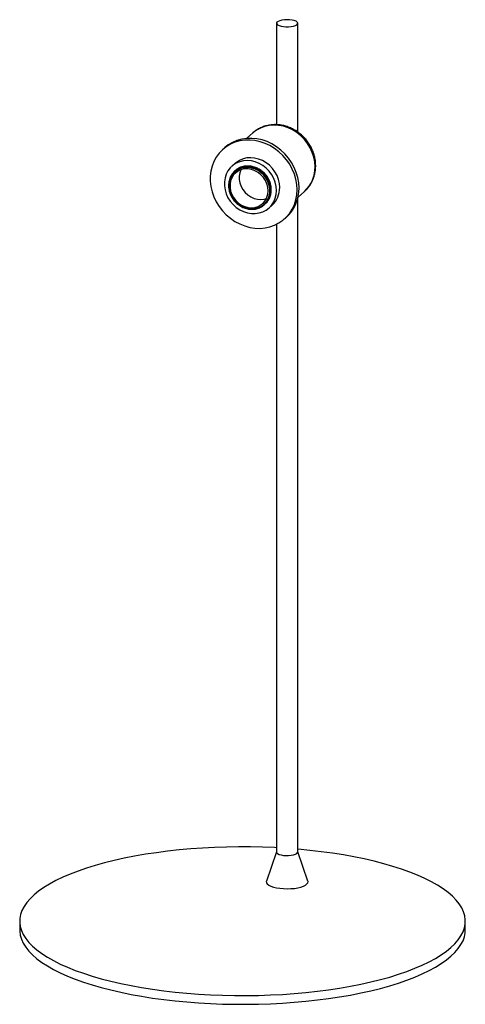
# Paper-space layout '_Dimétrica' of a CAD drawing. Header units: millimetres. Extents: x -120 to 120, y -40 to 490.
import ezdxf

# ---------------------------------------------------------------- set-up
doc = ezdxf.new("R2010")
doc.units = ezdxf.units.MM

psp = doc.layouts.new('_Dimétrica')

# ---------------------------------------------------------------- linework, layer by layer
at = {"color": 7, "linetype": 'Continuous', "lineweight": 25}
for p, q in [((18.32, 487.89), (18.32, 433.28)), ((29.77, 429.33), (29.77, 487.89)), ((5.56, 428.88), (2.15, 425.88)), ((-9.46, 420.97), (-10.53, 420.03)), ((-3.91, 412.53), (-5.68, 410.97)), ((-4.14, 408.33), (-4.18, 408.29)), ((-3.78, 408.64), (-3.83, 408.6)), ((-3.93, 407.79), (-4.02, 407.71)), ((29.93, 394.38), (33.34, 397.38)), ((29.77, 41.94), (29.77, 393.68)), ((11.87, 390.45), (11.91, 390.49)), ((14.16, 388.47), (15.93, 390.03)), ((22.55, 382.53), (23.61, 383.47)), ((18.32, 379.69), (18.32, 41.94)), ((18.32, 42.05), (12.87, 26.35)), ((35.22, 26.35), (29.77, 42.05)), ((-120, 4.71), (-120, 0)), ((120, 0), (120, 4.71))]:
    psp.add_line(p, q, dxfattribs=at)
at = {"color": 7, "linetype": 'Continuous', "lineweight": 25, "flags": 128}
for points in [[(22.02, 486.11), (23.41, 486), (24.85, 486), (26.23, 486.13), (27.48, 486.37), (28.51, 486.7), (29.26, 487.11), (29.68, 487.56), (29.75, 488.04), (29.46, 488.51), (28.83, 488.94), (27.9, 489.3), (26.72, 489.58), (25.38, 489.75), (23.95, 489.8), (22.53, 489.73), (21.2, 489.55), (20.06, 489.26), (19.16, 488.89), (18.57, 488.45), (18.32, 487.98), (18.43, 487.51), (18.9, 487.05), (19.69, 486.65), (20.75, 486.33), (22.02, 486.11)], [(29.4, 398.33), (29.23, 401.14), (28.74, 403.95), (27.93, 406.73), (26.82, 409.42), (25.41, 412), (23.73, 414.44), (21.8, 416.68), (19.64, 418.71), (17.3, 420.5), (14.8, 422.02), (12.17, 423.24), (9.46, 424.16), (6.7, 424.75), (3.93, 425.02), (1.19, 424.95), (-1.48, 424.55), (-4.05, 423.83), (-6.47, 422.78), (-8.72, 421.44), (-10.77, 419.81), (-12.58, 417.92), (-14.13, 415.8), (-15.39, 413.48), (-16.36, 410.98), (-17.01, 408.35), (-17.33, 405.62), (-17.33, 402.83), (-17.01, 400.01), (-16.36, 397.21), (-15.39, 394.48), (-14.13, 391.83), (-12.58, 389.32), (-10.77, 386.98), (-8.72, 384.83), (-6.47, 382.92), (-4.05, 381.27), (-1.48, 379.9), (1.19, 378.82), (3.93, 378.06), (6.7, 377.63), (9.46, 377.53), (12.17, 377.77), (14.8, 378.33), (17.3, 379.22), (19.64, 380.41), (21.8, 381.9), (23.73, 383.66), (25.41, 385.67), (26.82, 387.9), (27.93, 390.31), (28.74, 392.88), (29.23, 395.57), (29.4, 398.33)], [(30.46, 399.27), (30.29, 402.08), (29.8, 404.89), (28.99, 407.66), (27.88, 410.36), (26.47, 412.94), (24.79, 415.37), (22.86, 417.62), (20.7, 419.65), (18.36, 421.43), (15.86, 422.95), (13.24, 424.18), (10.52, 425.09), (7.76, 425.69), (4.99, 425.95), (2.25, 425.89), (-0.42, 425.49), (-2.99, 424.76), (-5.41, 423.72), (-7.66, 422.38), (-9.46, 420.97)], [(18.27, 397.95), (18.11, 400.13), (17.62, 402.3), (16.82, 404.41), (15.72, 406.41), (14.35, 408.25), (12.75, 409.9), (10.95, 411.3), (8.99, 412.43), (6.91, 413.27), (4.78, 413.79), (2.63, 413.97), (0.52, 413.83), (-1.5, 413.35), (-3.38, 412.55), (-5.09, 411.46), (-6.58, 410.08), (-7.82, 408.47), (-8.77, 406.65), (-9.42, 404.67), (-9.75, 402.57), (-9.75, 400.4), (-9.42, 398.22), (-8.77, 396.07), (-7.82, 394.01), (-6.58, 392.09), (-5.09, 390.34), (-3.38, 388.81), (-1.5, 387.54), (0.52, 386.55), (2.63, 385.88), (4.78, 385.52), (6.91, 385.5), (8.99, 385.81), (10.95, 386.45), (12.75, 387.4), (14.35, 388.64), (15.72, 390.14), (16.82, 391.86), (17.62, 393.77), (18.11, 395.82), (18.27, 397.95)], [(20.04, 399.51), (19.88, 401.69), (19.39, 403.86), (18.58, 405.97), (17.49, 407.97), (16.12, 409.81), (14.52, 411.46), (12.71, 412.86), (10.75, 413.99), (8.68, 414.83), (6.55, 415.34), (4.4, 415.53), (2.29, 415.39), (0.27, 414.91), (-1.62, 414.11), (-3.32, 413.01), (-3.91, 412.53)], [(13.83, 397.8), (13.66, 399.67), (13.17, 401.53), (12.37, 403.3), (11.28, 404.95), (9.95, 406.4), (8.41, 407.62), (6.72, 408.56), (4.92, 409.2), (3.07, 409.52), (1.25, 409.5), (-0.51, 409.14), (-2.13, 408.47), (-3.58, 407.49), (-4.79, 406.24), (-5.74, 404.77), (-6.38, 403.11), (-6.71, 401.32), (-6.71, 399.46), (-6.38, 397.59), (-5.74, 395.77), (-4.79, 394.05), (-3.58, 392.5), (-2.13, 391.16), (-0.51, 390.07), (1.25, 389.28), (3.07, 388.8), (4.92, 388.65), (6.72, 388.83), (8.41, 389.35), (9.95, 390.18), (11.28, 391.3), (12.37, 392.67), (13.17, 394.24), (13.66, 395.97), (13.83, 397.8)], [(-0.83, 409.04), (-1.43, 407.47), (-1.76, 405.68), (-1.76, 403.82), (-1.43, 401.95), (-0.79, 400.13), (0.16, 398.42), (1.37, 396.86), (2.82, 395.52), (4.44, 394.44), (6.2, 393.64), (8.02, 393.16), (9.87, 393.01), (11.66, 393.2), (12.85, 393.52)], [(12.18, 390.72), (12.84, 391.37), (13.96, 392.84), (14.79, 394.52), (15.3, 396.36), (15.47, 398.31), (15.3, 400.29), (14.79, 402.26), (13.96, 404.15), (12.84, 405.91), (11.46, 407.48), (10.66, 408.2)], [(18.32, 44.25), (17.3, 44.3), (10.85, 44.55), (4.36, 44.69), (-2.13, 44.71), (-8.63, 44.61), (-15.09, 44.4), (-21.52, 44.07), (-27.88, 43.62), (-34.16, 43.06), (-40.33, 42.39), (-46.39, 41.6), (-52.32, 40.71), (-58.09, 39.72), (-63.69, 38.62), (-69.1, 37.42), (-74.31, 36.12), (-79.3, 34.74), (-84.06, 33.26), (-88.57, 31.7), (-92.83, 30.06), (-96.81, 28.35), (-100.5, 26.57), (-103.91, 24.72), (-107, 22.82), (-109.79, 20.86), (-112.25, 18.86), (-114.38, 16.81), (-116.18, 14.73), (-117.63, 12.62), (-118.75, 10.48), (-119.51, 8.33), (-119.92, 6.17), (-119.98, 4), (-119.69, 1.84), (-119.05, -0.32), (-118.06, -2.46), (-116.72, -4.58), (-115.04, -6.67), (-113.02, -8.73), (-110.67, -10.75), (-108, -12.72), (-105, -14.65), (-101.71, -16.51), (-98.11, -18.32), (-94.22, -20.06), (-90.06, -21.72), (-85.64, -23.31), (-80.96, -24.81), (-76.05, -26.23), (-70.91, -27.56), (-65.56, -28.79), (-60.03, -29.92), (-54.31, -30.95), (-48.44, -31.88), (-42.43, -32.7)], [(-42.43, -32.7), (-36.29, -33.41), (-30.04, -34.01), (-23.71, -34.5), (-17.3, -34.87), (-10.85, -35.12), (-4.36, -35.26), (2.13, -35.28), (8.63, -35.18), (15.09, -34.97), (21.52, -34.64), (27.88, -34.19), (34.16, -33.63), (40.33, -32.96), (46.39, -32.18), (52.32, -31.28), (58.09, -30.29), (63.69, -29.19), (69.1, -27.99), (74.31, -26.69), (79.3, -25.31), (84.06, -23.83), (88.57, -22.27), (92.83, -20.63), (96.81, -18.92), (100.5, -17.14), (103.91, -15.3), (107, -13.39), (109.79, -11.43), (112.25, -9.43), (114.38, -7.38), (116.18, -5.3), (117.63, -3.19), (118.75, -1.05), (119.51, 1.1), (119.92, 3.26), (119.98, 5.43), (119.69, 7.59), (119.05, 9.75), (118.06, 11.89), (116.72, 14.01), (115.04, 16.1), (113.02, 18.16), (110.67, 20.18), (108, 22.15), (105, 24.08), (101.71, 25.94), (98.11, 27.75), (94.22, 29.48), (90.06, 31.15), (85.64, 32.73), (80.96, 34.24), (76.05, 35.66), (70.91, 36.98), (65.56, 38.22), (60.03, 39.35), (54.31, 40.38), (48.44, 41.31), (42.43, 42.13), (36.29, 42.84), (30.04, 43.44), (29.77, 43.46)], [(18.32, 41.94), (18.43, 41.56), (18.9, 41.1), (19.69, 40.7), (20.75, 40.38), (22.02, 40.16)], [(22.02, 40.16), (23.41, 40.05), (24.85, 40.05), (26.23, 40.18), (27.48, 40.42), (28.51, 40.75), (29.26, 41.16), (29.68, 41.62), (29.77, 41.94)], [(12.87, 26.35), (12.8, 26.09), (12.89, 25.42), (13.33, 24.77), (14.12, 24.15), (15.23, 23.59), (16.62, 23.1), (18.25, 22.7), (20.06, 22.41)], [(20.06, 22.41), (22.01, 22.23), (24.02, 22.17), (26.02, 22.23), (27.97, 22.4), (29.79, 22.69), (31.42, 23.09), (32.82, 23.57), (33.94, 24.13), (34.73, 24.75), (35.19, 25.4), (35.28, 26.08), (35.22, 26.35)], [(-120, 0), (-119.98, -0.71), (-119.69, -2.88), (-119.05, -5.03), (-118.06, -7.17), (-116.72, -9.29), (-115.04, -11.39), (-113.02, -13.44), (-110.67, -15.46), (-108, -17.44), (-105, -19.36), (-101.71, -21.23), (-98.11, -23.03), (-94.22, -24.77), (-90.06, -26.43), (-85.64, -28.02), (-80.96, -29.52), (-76.05, -30.94), (-70.91, -32.27), (-65.56, -33.5), (-60.03, -34.64), (-54.31, -35.67), (-48.44, -36.6), (-42.43, -37.42)], [(-42.43, -37.42), (-36.29, -38.13), (-30.04, -38.73), (-23.71, -39.21), (-17.3, -39.58), (-10.85, -39.84), (-4.36, -39.97), (2.13, -39.99), (8.63, -39.9), (15.09, -39.68), (21.52, -39.35), (27.88, -38.91), (34.16, -38.35), (40.33, -37.67), (46.39, -36.89), (52.32, -36), (58.09, -35), (63.69, -33.9), (69.1, -32.7), (74.31, -31.41), (79.3, -30.02), (84.06, -28.55), (88.57, -26.99), (92.83, -25.35), (96.81, -23.64), (100.5, -21.85), (103.91, -20.01), (107, -18.1), (109.79, -16.15), (112.25, -14.14), (114.38, -12.1), (116.18, -10.01), (117.63, -7.9), (118.75, -5.77), (119.51, -3.62), (119.92, -1.45), (120, 0)]]:
    psp.add_lwpolyline(points, dxfattribs=at)
at = {"color": 8, "linetype": 'Continuous', "lineweight": 25, "flags": 128}
psp.add_lwpolyline([(39.09, 410.65), (38.92, 413.26), (38.42, 415.86), (37.59, 418.42), (36.46, 420.89), (35.03, 423.22), (33.34, 425.38), (31.4, 427.33), (29.27, 429.04), (26.96, 430.47), (24.53, 431.61), (22.01, 432.44), (19.45, 432.93), (16.88, 433.08), (14.36, 432.89), (11.93, 432.37), (9.62, 431.51), (7.49, 430.34), (5.56, 428.88)], dxfattribs=at)
at = {"color": 7, "linetype": 'Continuous', "lineweight": 25}
for centre, radius, start, end in [((2.62, 401.55), 9.55, 96.73, 143.3547), ((1.91, 397.51), 12.85, 0.7611, 41.9235), ((7.59, 399.28), 12.45, 312.0563, 1.0794), ((9.54, 398.95), 20.92, 312.2553, 0.8804)]:
    psp.add_arc(centre, radius, start, end, dxfattribs=at)
at = {"color": 8, "linetype": 'Continuous', "lineweight": 25}
psp.add_arc((21.57, 410.36), 17.52, 312.1806, 0.9551, dxfattribs=at)
at = {"color": 7, "linetype": 'Continuous', "lineweight": 25}
for points, knots in [([(39.41, 411.24), (39.4, 411.74), (39.37, 413.06), (39.07, 415.21), (38.45, 417.66), (37.53, 420.05), (36.34, 422.33), (34.9, 424.48), (33.21, 426.46), (31.31, 428.24), (29.23, 429.79), (27, 431.09), (24.64, 432.11), (22.21, 432.84), (19.73, 433.27), (17.24, 433.38), (14.79, 433.18), (12.42, 432.67), (10.15, 431.87), (8.05, 430.76), (6.55, 429.77), (5.82, 429.08), (5.67, 428.94)], [0, 0, 0, 0, 0.031445, 0.084181, 0.137049, 0.190096, 0.243291, 0.296603, 0.350005, 0.403475, 0.456985, 0.510509, 0.564015, 0.61746, 0.670797, 0.723969, 0.776925, 0.829623, 0.882045, 0.934199, 0.986125, 1, 1, 1, 1]), ([(11.87, 390.45), (12.44, 390.95), (12.95, 391.53), (13.84, 392.82), (14.2, 393.53), (14.76, 395.05), (14.94, 395.84), (15.09, 397.05), (15.11, 397.46), (15.12, 398.27), (15.1, 398.67), (14.97, 399.92), (14.8, 400.76), (14.27, 402.42), (13.91, 403.23), (13.04, 404.77), (12.53, 405.5), (11.69, 406.48), (11.39, 406.8), (10.77, 407.4), (10.43, 407.69), (9.4, 408.52), (8.64, 409), (7.07, 409.8), (6.25, 410.11), (5.02, 410.44), (4.61, 410.52), (3.8, 410.65), (3.4, 410.69), (2.17, 410.75), (1.34, 410.7), (-0.27, 410.41), (-1.05, 410.17), (-2.5, 409.51), (-3.18, 409.1), (-4.09, 408.38), (-4.37, 408.13), (-4.92, 407.58), (-5.18, 407.28), (-5.9, 406.35), (-6.31, 405.65), (-6.96, 404.17), (-7.2, 403.38), (-7.41, 402.16), (-7.46, 401.76), (-7.52, 400.94), (-7.52, 400.53), (-7.47, 399.29), (-7.34, 398.44), (-6.91, 396.76), (-6.6, 395.93), (-5.82, 394.33), (-5.35, 393.58), (-4.55, 392.54), (-4.28, 392.21), (-3.69, 391.58), (-3.37, 391.27), (-2.39, 390.39), (-1.67, 389.87), (-0.14, 388.99), (0.66, 388.63), (1.87, 388.22), (2.28, 388.11), (3.09, 387.94), (3.49, 387.87), (4.7, 387.74), (5.52, 387.75), (7.12, 387.94), (7.91, 388.13), (9.4, 388.7), (10.09, 389.07), (11.03, 389.73), (11.33, 389.97), (11.89, 390.47), (12.16, 390.75), (12.91, 391.63), (13.35, 392.28), (14.06, 393.71), (14.33, 394.48), (14.68, 396.06), (14.76, 396.88), (14.76, 397.68)], [0, 0, 0, 0, 0.03125, 0.03125, 0.0625, 0.0625, 0.09375, 0.09375, 0.109375, 0.109375, 0.125, 0.125, 0.15625, 0.15625, 0.1875, 0.1875, 0.21875, 0.21875, 0.234375, 0.234375, 0.25, 0.25, 0.28125, 0.28125, 0.3125, 0.3125, 0.328125, 0.328125, 0.34375, 0.34375, 0.375, 0.375, 0.40625, 0.40625, 0.4375, 0.4375, 0.453125, 0.453125, 0.46875, 0.46875, 0.5, 0.5, 0.53125, 0.53125, 0.546875, 0.546875, 0.5625, 0.5625, 0.59375, 0.59375, 0.625, 0.625, 0.65625, 0.65625, 0.671875, 0.671875, 0.6875, 0.6875, 0.71875, 0.71875, 0.75, 0.75, 0.765625, 0.765625, 0.78125, 0.78125, 0.8125, 0.8125, 0.84375, 0.84375, 0.875, 0.875, 0.890625, 0.890625, 0.90625, 0.90625, 0.9375, 0.9375, 0.96875, 0.96875, 1, 1, 1, 1]), ([(11.47, 406.1), (11.15, 406.45), (10.8, 406.79), (10.08, 407.43), (9.7, 407.72), (8.93, 408.27), (8.53, 408.52), (7.7, 408.98), (7.27, 409.18), (5.97, 409.72), (5.09, 409.97), (3.75, 410.19), (3.29, 410.24), (2.4, 410.27), (1.95, 410.26), (1.08, 410.19), (0.65, 410.12), (-0.2, 409.93), (-0.62, 409.81), (-1.83, 409.37), (-2.58, 408.97), (-3.96, 407.97), (-4.57, 407.38), (-5.35, 406.38), (-5.59, 406.02), (-6.02, 405.27), (-6.2, 404.89), (-6.37, 404.48)], [0, 0, 0, 0, 0.0625, 0.0625, 0.125, 0.125, 0.1875, 0.1875, 0.25, 0.25, 0.375, 0.375, 0.4375, 0.4375, 0.5, 0.5, 0.5625, 0.5625, 0.625, 0.625, 0.75, 0.75, 0.875, 0.875, 0.9375, 0.9375, 1, 1, 1, 1]), ([(11.91, 390.49), (12.42, 390.93), (12.88, 391.44), (13.69, 392.56), (14.04, 393.18), (14.61, 394.49), (14.82, 395.18), (15.1, 396.59), (15.16, 397.32), (15.15, 398.75), (15.08, 399.49), (14.79, 400.98), (14.57, 401.73), (13.99, 403.18), (13.64, 403.88), (12.81, 405.21), (12.34, 405.84), (11.32, 406.98), (10.75, 407.52), (9.52, 408.49), (8.85, 408.93), (7.47, 409.67), (6.75, 409.98), (5.3, 410.44), (4.56, 410.6), (3.13, 410.77), (2.39, 410.79), (0.94, 410.68), (0.22, 410.55), (-1.16, 410.14), (-1.83, 409.86), (-3.06, 409.18), (-3.63, 408.78), (-4.14, 408.33)], [0, 0, 0, 0, 0.0625, 0.0625, 0.125, 0.125, 0.1875, 0.1875, 0.25, 0.25, 0.3125, 0.3125, 0.375, 0.375, 0.4375, 0.4375, 0.5, 0.5, 0.5625, 0.5625, 0.625, 0.625, 0.6875, 0.6875, 0.75, 0.75, 0.8125, 0.8125, 0.875, 0.875, 0.9375, 0.9375, 1, 1, 1, 1]), ([(12.05, 390.65), (12.11, 390.68), (12.94, 391.21), (14.07, 392.83), (15.23, 395.38), (15.59, 398.29), (15.2, 401.29), (14.05, 404.18), (12.23, 406.76), (9.86, 408.87), (7.11, 410.34), (4.15, 411.09), (1.21, 411.05), (-1.58, 410.27), (-3.08, 409.16), (-3.83, 408.6)], [0, 0, 0, 0, 0.006279, 0.088613, 0.172376, 0.254709, 0.337043, 0.420806, 0.50314, 0.585473, 0.669236, 0.75157, 0.833903, 0.917666, 1, 1, 1, 1]), ([(12.27, 390.8), (12.77, 391.24), (13.23, 391.75), (14.05, 392.87), (14.4, 393.49), (14.96, 394.8), (15.17, 395.49), (15.45, 396.9), (15.52, 397.63), (15.51, 399.06), (15.44, 399.81), (15.14, 401.29), (14.92, 402.04), (14.35, 403.49), (13.99, 404.19), (13.16, 405.53), (12.69, 406.15), (11.67, 407.29), (11.1, 407.83), (9.87, 408.81), (9.21, 409.24), (7.82, 409.98), (7.1, 410.29), (5.65, 410.75), (4.92, 410.91), (3.48, 411.08), (2.75, 411.1), (1.29, 410.99), (0.57, 410.86), (-0.81, 410.45), (-1.47, 410.18), (-2.7, 409.5), (-3.27, 409.09), (-3.78, 408.64)], [0, 0, 0, 0, 0.0625, 0.0625, 0.125, 0.125, 0.1875, 0.1875, 0.25, 0.25, 0.3125, 0.3125, 0.375, 0.375, 0.4375, 0.4375, 0.5, 0.5, 0.5625, 0.5625, 0.625, 0.625, 0.6875, 0.6875, 0.75, 0.75, 0.8125, 0.8125, 0.875, 0.875, 0.9375, 0.9375, 1, 1, 1, 1]), ([(33.17, 397.28), (33.35, 397.42), (34.14, 398.05), (35.34, 399.4), (36.72, 401.31), (37.82, 403.41), (38.65, 405.65), (39.19, 408), (39.39, 409.88), (39.41, 410.97), (39.41, 411.24)], [0, 0, 0, 0, 0.044391, 0.194816, 0.34509, 0.495453, 0.64615, 0.79737, 0.949235, 1, 1, 1, 1]), ([(-6.37, 404.48), (-6.64, 403.86), (-6.84, 403.21), (-7.11, 401.85), (-7.18, 401.15), (-7.18, 399.74), (-7.11, 399.03), (-6.84, 397.6), (-6.64, 396.9), (-6.1, 395.52), (-5.77, 394.86), (-4.99, 393.58), (-4.54, 392.98), (-3.05, 391.29), (-1.86, 390.34), (-0.57, 389.63)], [0, 0, 0, 0, 0.125, 0.125, 0.25, 0.25, 0.375, 0.375, 0.5, 0.5, 0.625, 0.625, 0.75, 0.75, 1, 1, 1, 1]), ([(11.56, 390.18), (12.06, 390.62), (12.53, 391.13), (13.34, 392.25), (13.69, 392.87), (14.25, 394.17), (14.47, 394.87), (14.74, 396.28), (14.81, 397), (14.8, 398.44), (14.73, 399.18), (14.44, 400.67), (14.22, 401.41), (13.64, 402.87), (13.28, 403.57), (12.45, 404.9), (11.98, 405.53), (11.47, 406.1)], [0, 0, 0, 0, 0.125, 0.125, 0.25, 0.25, 0.375, 0.375, 0.5, 0.5, 0.625, 0.625, 0.75, 0.75, 0.875, 0.875, 1, 1, 1, 1]), ([(-0.57, 389.63), (-0.15, 389.4), (0.27, 389.18), (1.14, 388.81), (1.58, 388.66), (2.46, 388.4), (2.9, 388.3), (3.8, 388.15), (4.25, 388.1), (5.59, 388.05), (6.47, 388.12), (7.75, 388.4), (8.17, 388.52), (8.97, 388.82), (9.36, 388.99), (10.11, 389.39), (10.47, 389.61), (11.16, 390.11), (11.49, 390.38), (12.09, 390.97), (12.38, 391.28), (12.9, 391.94), (13.15, 392.3), (13.8, 393.4), (14.14, 394.2), (14.49, 395.46), (14.58, 395.9), (14.71, 396.78), (14.75, 397.23), (14.76, 397.68)], [0, 0, 0, 0, 0.0625, 0.0625, 0.125, 0.125, 0.1875, 0.1875, 0.25, 0.25, 0.375, 0.375, 0.4375, 0.4375, 0.5, 0.5, 0.5625, 0.5625, 0.625, 0.625, 0.6875, 0.6875, 0.75, 0.75, 0.875, 0.875, 0.9375, 0.9375, 1, 1, 1, 1])]:
    psp.add_open_spline(points, degree=3, knots=knots, dxfattribs=at)

doc.saveas('drawing.dxf')
